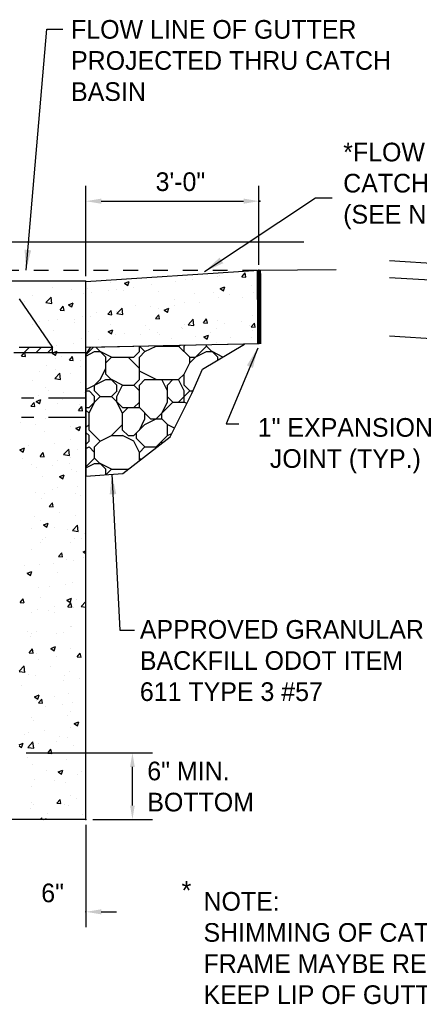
# Model space of a CAD drawing. Header units: feet. Extents: x 6 to 231, y 4 to 30.
# Tile 15 of 67: x 73.45 to 76.13, y 12.32 to 18.91. Entities that reach past the tile are written whole.
import ezdxf

# ---------------------------------------------------------------- set-up
doc = ezdxf.new("R2010")
doc.units = ezdxf.units.FT
doc.header["$MEASUREMENT"] = 0
doc.linetypes.add('B', pattern=[0.3, 0.25, -0.05])
doc.linetypes.add('F', pattern=[0.15, 0.1, -0.05])
for name, color, linetype in [('DETAIL', 50, 'Continuous'), ('HATCH', 247, 'Continuous'), ('P-HATCH', 247, 'Continuous'), ('text', 9, 'Continuous')]:
    doc.layers.add(name, color=color, linetype=linetype)
doc.styles.add('Slanted-Normal', font='font31.shx', dxfattribs={"height": 0.14})
doc.styles.get("Standard").update_dxf_attribs({"font": 'arial.ttf'})
doc.dimstyles.new('COEC', dxfattribs={"dimscale": 13.9, "dimtxt": 0.18, "dimasz": 0.18, "dimexe": 0.18, "dimexo": 0.0625, "dimgap": 0.09, "dimtad": 1, "dimzin": 0, "dimdsep": 46, "dimtxsty": 'Standard', "dimcen": 0.09, "dimclrd": 256, "dimclre": 256, "dimclrt": 256, "dimaunit": 1, "dimadec": 4, "dimazin": 0, "dimtfac": 1, "dimtofl": 0, "dimtmove": 0, "dimatfit": 3, "dimfxl": 1, "dimtolj": 1, "dimtzin": 0, "dimlwd": -1, "dimlwe": -1, "dimarcsym": 0})

# ---------------------------------------------------------------- blocks, each defined once
blk = doc.blocks.new('*D32')
at = {"layer": 'Defpoints', "color": 0, "transparency": 16777216}
for p in [(73.4456, 14.0009), (74.2039, 14.0009), (73.8921, 13.5544)]:
    blk.add_point(p, dxfattribs=at)
at = {"layer": 'text', "transparency": 16777216}
for p, q in [((73.4925, 14.0009), (74.3389, 14.0009)), ((74.2039, 13.6482), (74.2039, 13.9071)), ((73.9389, 13.5544), (74.3389, 13.5544))]:
    blk.add_line(p, q, dxfattribs=at)
for points in [[(74.1883, 13.9071), (74.2196, 13.9071), (74.2039, 14.0009)], [(74.1883, 13.6482), (74.2196, 13.6482), (74.2039, 13.5544)]]:
    blk.add_solid(points, dxfattribs=at)
at = {"layer": 'text', "transparency": 16777216, "insert": (74.0664, 13.7776), "char_height": 0.14, "attachment_point": 5, "rotation": 90, "style": 'Slanted-Normal'}
blk.add_mtext('\\A1;{  }', dxfattribs=at)
blk = doc.blocks.new('*X24')
at = {"color": 0}
for p, q in [((71.3483, 19.6468), (71.3483, 19.6468)), ((71.3621, 19.6515), (71.3621, 19.6515)), ((71.5319, 19.6436), (71.556, 19.6723)), ((71.5618, 19.641), (71.556, 19.6723)), ((71.6218, 19.689), (71.6218, 19.689)), ((70.5415, 19.6007), (70.5415, 19.6007)), ((70.6497, 19.5947), (70.6847, 19.6081)), ((70.6497, 19.5947), (70.6745, 19.5779)), ((70.6746, 19.5778), (70.6847, 19.6081)), ((70.8529, 19.5843), (70.8529, 19.5843)), ((71.0337, 19.6054), (71.0337, 19.6054)), ((71.1096, 19.6195), (71.1096, 19.6195)), ((71.1589, 19.6219), (71.1589, 19.6219)), ((71.5319, 19.6436), (71.5618, 19.641)), ((71.6073, 19.5758), (71.6073, 19.5758)), ((69.9583, 19.5006), (69.9583, 19.5006)), ((70.1066, 19.5655), (70.1066, 19.5655)), ((70.2499, 19.5506), (70.2499, 19.5506)), ((70.3406, 19.5148), (70.3406, 19.5148)), ((70.3735, 19.5542), (70.3735, 19.5542)), ((70.4034, 19.5225), (70.4034, 19.5225)), ((70.5286, 19.5389), (70.5286, 19.5389)), ((70.5932, 19.5468), (70.5932, 19.5468)), ((70.6404, 19.5429), (70.6404, 19.5429)), ((70.718, 19.5639), (70.718, 19.5639)), ((70.9074, 19.5316), (70.9074, 19.5316)), ((71.1743, 19.5203), (71.1743, 19.5203)), ((71.3157, 19.5258), (71.3157, 19.5258)), ((71.3682, 19.5546), (71.4032, 19.5681)), ((71.3682, 19.5546), (71.3931, 19.5379)), ((71.3931, 19.5378), (71.4033, 19.568)), ((71.4412, 19.5091), (71.4412, 19.5091)), ((71.6157, 19.5225), (71.6157, 19.5225)), ((71.6577, 19.5077), (71.6577, 19.5077)), ((69.8983, 19.456), (69.8983, 19.456)), ((70.06, 19.4494), (70.0989, 19.49)), ((70.06, 19.4494), (70.1045, 19.4425)), ((70.0839, 19.4796), (70.0839, 19.4796)), ((70.0876, 19.4809), (70.0876, 19.4809)), ((70.1045, 19.4425), (70.099, 19.4899)), ((70.2296, 19.4334), (70.2646, 19.4468)), ((70.2296, 19.4334), (70.2544, 19.4166)), ((70.2544, 19.4166), (70.2646, 19.4468)), ((70.7325, 19.4257), (70.7325, 19.4257)), ((71.0241, 19.4757), (71.0241, 19.4757)), ((71.0274, 19.4247), (71.0274, 19.4247)), ((71.1035, 19.453), (71.1035, 19.453)), ((71.2167, 19.4496), (71.2167, 19.4496)), ((71.3561, 19.485), (71.3561, 19.485)), ((71.5325, 19.4912), (71.5325, 19.4912)), ((70.1668, 19.393), (70.1909, 19.4218)), ((70.1668, 19.393), (70.1967, 19.3904)), ((70.1967, 19.3904), (70.1909, 19.4217)), ((70.4409, 19.3756), (70.4409, 19.3756)), ((70.5254, 19.3617), (70.5495, 19.3904)), ((70.5254, 19.3617), (70.5553, 19.359)), ((70.5553, 19.359), (70.5495, 19.3903)), ((70.5864, 19.3667), (70.5864, 19.3667)), ((70.5871, 19.3803), (70.5871, 19.3803)), ((70.5936, 19.3666), (70.6326, 19.4072)), ((70.5936, 19.3666), (70.6381, 19.3597)), ((70.6381, 19.3597), (70.6326, 19.4072)), ((70.8468, 19.4178), (70.8468, 19.4178)), ((70.884, 19.3303), (70.9081, 19.359)), ((70.9022, 19.4082), (70.9022, 19.4082)), ((70.9139, 19.3276), (70.9081, 19.3589)), ((70.9481, 19.3934), (70.9831, 19.4068)), ((70.9481, 19.3934), (70.973, 19.3766)), ((70.973, 19.3765), (70.9832, 19.4067)), ((71.6097, 19.3561), (71.6097, 19.3561)), ((69.9561, 19.2837), (69.9561, 19.2837)), ((70.0092, 19.31), (70.0092, 19.31)), ((70.0778, 19.3131), (70.0778, 19.3131)), ((70.1493, 19.3256), (70.1493, 19.3256)), ((70.2719, 19.3253), (70.2719, 19.3253)), ((70.2762, 19.2987), (70.2762, 19.2987)), ((70.3345, 19.3483), (70.3345, 19.3483)), ((70.3971, 19.3417), (70.3971, 19.3417)), ((70.5431, 19.2874), (70.5431, 19.2874)), ((70.884, 19.3303), (70.9139, 19.3277)), ((71.0974, 19.2866), (71.0974, 19.2866)), ((71.1272, 19.2839), (71.1662, 19.3245)), ((71.1272, 19.2839), (71.1717, 19.277)), ((71.1717, 19.2769), (71.1662, 19.3244)), ((71.2427, 19.2989), (71.2668, 19.3276)), ((71.2427, 19.2989), (71.2725, 19.2963)), ((71.2726, 19.2962), (71.2668, 19.3276)), ((71.35, 19.3186), (71.35, 19.3186)), ((71.401, 19.294), (71.401, 19.294)), ((71.5261, 19.3105), (71.5261, 19.3105)), ((71.5866, 19.2775), (71.5866, 19.2775)), ((71.6013, 19.2675), (71.6254, 19.2963)), ((71.6312, 19.2649), (71.6254, 19.2962)), ((70.1147, 19.2428), (70.1147, 19.2428)), ((70.3816, 19.2315), (70.3816, 19.2315)), ((70.528, 19.2321), (70.563, 19.2455)), ((70.528, 19.2321), (70.5529, 19.2153)), ((70.5529, 19.2153), (70.563, 19.2455)), ((70.581, 19.2139), (70.581, 19.2139)), ((70.6485, 19.2202), (70.6485, 19.2202)), ((70.7707, 19.211), (70.7707, 19.211)), ((70.81, 19.2761), (70.81, 19.2761)), ((70.8407, 19.2514), (70.8407, 19.2514)), ((70.8958, 19.2275), (70.8958, 19.2275)), ((70.9154, 19.209), (70.9154, 19.209)), ((71.0769, 19.2648), (71.0769, 19.2648)), ((71.0852, 19.2524), (71.0852, 19.2524)), ((71.2466, 19.1921), (71.2816, 19.2055)), ((71.2715, 19.1752), (71.2816, 19.2054)), ((71.295, 19.2275), (71.295, 19.2275)), ((71.3438, 19.2536), (71.3438, 19.2536)), ((71.6013, 19.2675), (71.6312, 19.2649)), ((71.6107, 19.2423), (71.6107, 19.2423)), ((70.0717, 19.1467), (70.0717, 19.1467)), ((70.2655, 19.1445), (70.2655, 19.1445)), ((70.3285, 19.1819), (70.3285, 19.1819)), ((70.4549, 19.1695), (70.4549, 19.1695)), ((71.0034, 19.1774), (71.0034, 19.1774)), ((71.1823, 19.1977), (71.1823, 19.1977)), ((71.2466, 19.1921), (71.2715, 19.1753)), ((71.3439, 19.1521), (71.3439, 19.1521)), ((71.4492, 19.1864), (71.4492, 19.1864)), ((71.584, 19.1382), (71.584, 19.1382)), ((71.6036, 19.1896), (71.6036, 19.1896)), ((71.6609, 19.2011), (71.6615, 19.2018)), ((71.6609, 19.2011), (71.6615, 19.201)), ((69.8775, 19.0483), (69.8974, 19.072)), ((69.9074, 19.0456), (69.9025, 19.072)), ((69.9098, 19.0558), (69.9098, 19.0558)), ((70.1079, 19.0708), (70.111, 19.072)), ((70.1079, 19.0708), (70.1328, 19.0541)), ((70.111, 19.072), (70.1429, 19.0843)), ((70.1328, 19.054), (70.1388, 19.072)), ((70.1388, 19.072), (70.1429, 19.0842)), ((70.1403, 19.128), (70.1403, 19.128)), ((70.7118, 19.1274), (70.7118, 19.1274)), ((69.8775, 19.0483), (69.9074, 19.0457)), ((70.1287, 19.0273), (70.1287, 19.0273)), ((70.1767, 19.0445), (70.1767, 19.0445)), ((70.2361, 19.0169), (70.2602, 19.0457)), ((70.2361, 19.0169), (70.266, 19.0143)), ((70.266, 19.0143), (70.2603, 19.0456)), ((70.3224, 19.0154), (70.3224, 19.0154)), ((70.0088, 18.9308), (70.0088, 18.9308)), ((70.0657, 18.9802), (70.0657, 18.9802)), ((70.1263, 18.8796), (70.1652, 18.9202)), ((70.134, 18.9473), (70.134, 18.9473)), ((70.1708, 18.8726), (70.1652, 18.9201)), ((70.2485, 18.9175), (70.2485, 18.9175)), ((70.3234, 18.9722), (70.3234, 18.9722)), ((69.9569, 18.8674), (69.9569, 18.8674)), ((70.1263, 18.8796), (70.1708, 18.8727)), ((70.3163, 18.849), (70.3163, 18.849)), ((70.0596, 18.8138), (70.0596, 18.8138)), ((70.0793, 18.789), (70.0793, 18.789)), ((70.1918, 18.775), (70.1918, 18.775)), ((70.3462, 18.7777), (70.3462, 18.7777)), ((69.8773, 18.7336), (69.8773, 18.7336)), ((69.9178, 18.7331), (69.9178, 18.7331)), ((69.9469, 18.6722), (69.971, 18.7009)), ((69.9768, 18.6695), (69.971, 18.7009)), ((69.9862, 18.7083), (70.0213, 18.7217)), ((69.9862, 18.7083), (70.0111, 18.6915)), ((70.0024, 18.7501), (70.0024, 18.7501)), ((70.0111, 18.6914), (70.0213, 18.7216)), ((70.1478, 18.6924), (70.1478, 18.6924)), ((70.1847, 18.7219), (70.1847, 18.7219)), ((69.9469, 18.6722), (69.9768, 18.6696)), ((70.0535, 18.6473), (70.0535, 18.6473)), ((70.3055, 18.6408), (70.3296, 18.6696)), ((70.3055, 18.6408), (70.3354, 18.6382)), ((70.3102, 18.6825), (70.3102, 18.6825)), ((70.3354, 18.6382), (70.3296, 18.6695)), ((69.8709, 18.5529), (69.8709, 18.5529)), ((70.0603, 18.5778), (70.0603, 18.5778)), ((69.9798, 18.5349), (69.9798, 18.5349)), ((70.0474, 18.4809), (70.0474, 18.4809)), ((70.2468, 18.5236), (70.2468, 18.5236)), ((70.2847, 18.507), (70.3197, 18.5204)), ((70.2847, 18.507), (70.3096, 18.4902)), ((70.3041, 18.5161), (70.3041, 18.5161)), ((70.3096, 18.4901), (70.3197, 18.5203)), ((70.1272, 18.3941), (70.1272, 18.3941)), ((70.2445, 18.4222), (70.2445, 18.4222)), ((69.8646, 18.3457), (69.8996, 18.3591)), ((69.8646, 18.3457), (69.8895, 18.3289)), ((69.8895, 18.3289), (69.8996, 18.3591)), ((69.9287, 18.3806), (69.9287, 18.3806)), ((70.0163, 18.2961), (70.0404, 18.3248)), ((70.0462, 18.2934), (70.0404, 18.3248)), ((70.1926, 18.3098), (70.2315, 18.3504)), ((70.2371, 18.3028), (70.2315, 18.3503)), ((70.2981, 18.3496), (70.2981, 18.3496)), ((69.8825, 18.2794), (69.8825, 18.2794)), ((70.0163, 18.2961), (70.0462, 18.2935)), ((70.0413, 18.3144), (70.0413, 18.3144)), ((70.1494, 18.2681), (70.1494, 18.2681)), ((70.1926, 18.3098), (70.237, 18.3029)), ((70.247, 18.2843), (70.247, 18.2843)), ((69.9554, 18.2343), (69.9554, 18.2343)), ((69.9879, 18.2122), (69.9879, 18.2122)), ((70.113, 18.225), (70.113, 18.225)), ((70.2382, 18.2415), (70.2382, 18.2415)), ((70.2548, 18.2009), (70.2548, 18.2009)), ((70.292, 18.1832), (70.292, 18.1832)), ((70.0353, 18.148), (70.0353, 18.148)), ((70.163, 18.1444), (70.1981, 18.1578)), ((70.163, 18.1444), (70.1879, 18.1276)), ((70.1879, 18.1275), (70.1981, 18.1578)), ((69.9815, 18.0278), (69.9815, 18.0278)), ((70.1066, 18.0443), (70.1066, 18.0443)), ((70.1463, 18.0593), (70.1463, 18.0593)), ((70.296, 18.0692), (70.296, 18.0692)), ((70.0292, 17.9815), (70.0292, 17.9815)), ((70.0499, 18.0139), (70.0499, 18.0139)), ((70.0856, 17.92), (70.1097, 17.9487)), ((70.1155, 17.9174), (70.1098, 17.9487)), ((70.2859, 18.0167), (70.2859, 18.0167)), ((70.3168, 18.0027), (70.3168, 18.0027)), ((70.0856, 17.92), (70.1155, 17.9174)), ((69.9751, 17.8471), (69.9751, 17.8471)), ((70.0231, 17.8151), (70.0231, 17.8151)), ((70.1645, 17.872), (70.1645, 17.872)), ((70.2798, 17.8503), (70.2798, 17.8503)), ((69.9525, 17.7584), (69.9525, 17.7584)), ((70.0414, 17.7818), (70.0764, 17.7952)), ((70.0414, 17.7818), (70.0663, 17.765)), ((70.0663, 17.765), (70.0764, 17.7952)), ((70.1257, 17.761), (70.1257, 17.761)), ((70.2195, 17.7472), (70.2195, 17.7472)), ((70.2589, 17.7399), (70.2978, 17.7805)), ((70.2589, 17.7399), (70.3033, 17.7331)), ((70.3033, 17.733), (70.2978, 17.7805)), ((70.0329, 17.6748), (70.0329, 17.6748)), ((70.058, 17.6913), (70.058, 17.6913)), ((70.2737, 17.6838), (70.2737, 17.6838)), ((70.3249, 17.68), (70.3249, 17.68)), ((70.3487, 17.7164), (70.3487, 17.7164)), ((69.9539, 17.6011), (69.9539, 17.6011)), ((70.017, 17.6486), (70.017, 17.6486)), ((70.2455, 17.6512), (70.2455, 17.6512)), ((70.3398, 17.5805), (70.3604, 17.5884)), ((70.3398, 17.5805), (70.3604, 17.5666)), ((70.155, 17.5439), (70.1791, 17.5727)), ((70.155, 17.5439), (70.1849, 17.5413)), ((70.1849, 17.5413), (70.1791, 17.5726)), ((70.2172, 17.5192), (70.2172, 17.5192)), ((70.2677, 17.5174), (70.2677, 17.5174)), ((70.3423, 17.5356), (70.3423, 17.5356)), ((69.9014, 17.4776), (69.9014, 17.4776)), ((69.9197, 17.4192), (69.9547, 17.4327)), ((69.9446, 17.4024), (69.9548, 17.4326)), ((70.0109, 17.4822), (70.0109, 17.4822)), ((70.12, 17.493), (70.12, 17.493)), ((69.9197, 17.4192), (69.9446, 17.4024)), ((70.1449, 17.4261), (70.1449, 17.4261)), ((70.0049, 17.3158), (70.0049, 17.3158)), ((70.0856, 17.322), (70.0856, 17.322)), ((70.2108, 17.3384), (70.2108, 17.3384)), ((70.2616, 17.351), (70.2616, 17.351)), ((69.8658, 17.1992), (69.8899, 17.2279)), ((69.8957, 17.1965), (69.8899, 17.2279)), ((70.0226, 17.2375), (70.0226, 17.2375)), ((70.2182, 17.2179), (70.2532, 17.2314)), ((70.2182, 17.2179), (70.2431, 17.2011)), ((70.2431, 17.2011), (70.2532, 17.2313)), ((70.2895, 17.2262), (70.2895, 17.2262)), ((69.8658, 17.1992), (69.8956, 17.1966)), ((69.9988, 17.1493), (69.9988, 17.1493)), ((70.0793, 17.1412), (70.0793, 17.1412)), ((70.128, 17.1703), (70.128, 17.1703)), ((70.2244, 17.1678), (70.2485, 17.1966)), ((70.2244, 17.1678), (70.2543, 17.1652)), ((70.2543, 17.1652), (70.2485, 17.1965)), ((70.2555, 17.1845), (70.2555, 17.1845)), ((70.2686, 17.1662), (70.2686, 17.1662)), ((70.3252, 17.1701), (70.3604, 17.2068)), ((70.3252, 17.1701), (70.3604, 17.1647)), ((69.9541, 17.1247), (69.9541, 17.1247)), ((70.1242, 17.1278), (70.1242, 17.1278)), ((70.244, 17.018), (70.244, 17.018)), ((70.2494, 17.0181), (70.2494, 17.0181)), ((69.9231, 16.9834), (69.9231, 16.9834)), ((69.9477, 16.944), (69.9477, 16.944)), ((69.9524, 16.968), (69.9524, 16.968)), ((69.9927, 16.9829), (69.9927, 16.9829)), ((70.1371, 16.9689), (70.1371, 16.9689)), ((70.19, 16.9721), (70.19, 16.9721)), ((69.9351, 16.8231), (69.9592, 16.8518)), ((69.965, 16.8204), (69.9593, 16.8518)), ((70.0965, 16.8553), (70.1315, 16.8688)), ((70.0965, 16.8553), (70.1214, 16.8386)), ((70.1214, 16.8385), (70.1315, 16.8687)), ((70.2433, 16.8516), (70.2433, 16.8516)), ((69.9351, 16.8231), (69.965, 16.8205)), ((69.9866, 16.8164), (69.9866, 16.8164)), ((70.0056, 16.7717), (70.0056, 16.7717)), ((70.1434, 16.793), (70.1434, 16.793)), ((70.2938, 16.7917), (70.3179, 16.8205)), ((70.2938, 16.7917), (70.3237, 16.7891)), ((70.3237, 16.7891), (70.3179, 16.8204)), ((70.3213, 16.8133), (70.3213, 16.8133)), ((69.8604, 16.6857), (69.8968, 16.7237)), ((69.9023, 16.6761), (69.8968, 16.7236)), ((70.0927, 16.7166), (70.0927, 16.7166)), ((70.3596, 16.7053), (70.3596, 16.7053)), ((69.8604, 16.6827), (69.9023, 16.6762)), ((69.9312, 16.6607), (69.9312, 16.6607)), ((69.9805, 16.65), (69.9805, 16.65)), ((70.1981, 16.6494), (70.1981, 16.6494)), ((70.2373, 16.6852), (70.2373, 16.6852)), ((70.315, 16.6326), (70.315, 16.6326)), ((69.874, 16.5745), (69.874, 16.5745)), ((70.1898, 16.6161), (70.1898, 16.6161)), ((69.9745, 16.4835), (69.9745, 16.4835)), ((69.9749, 16.4928), (70.0099, 16.5062)), ((69.9749, 16.4928), (69.9997, 16.476)), ((69.9998, 16.4759), (70.0099, 16.5061)), ((70.0045, 16.447), (70.0286, 16.4757)), ((70.0344, 16.4443), (70.0286, 16.4757)), ((70.1228, 16.4947), (70.1228, 16.4947)), ((70.2312, 16.5187), (70.2312, 16.5187)), ((69.9932, 16.4624), (69.9932, 16.4624)), ((70.0045, 16.447), (70.0344, 16.4444)), ((70.0583, 16.4189), (70.0583, 16.4189)), ((70.1834, 16.4354), (70.1834, 16.4354)), ((70.2601, 16.4512), (70.2601, 16.4512)), ((69.951, 16.3348), (69.951, 16.3348)), ((70.2251, 16.3523), (70.2251, 16.3523)), ((70.2426, 16.3849), (70.2426, 16.3849)), ((69.9684, 16.3171), (69.9684, 16.3171)), ((70.2413, 16.2631), (70.2413, 16.2631)), ((70.2733, 16.2915), (70.3083, 16.3049)), ((70.2733, 16.2915), (70.2982, 16.2747)), ((70.2982, 16.2746), (70.3083, 16.3048)), ((69.8958, 16.2069), (69.8958, 16.2069)), ((69.9267, 16.2217), (69.9267, 16.2217)), ((70.0519, 16.2382), (70.0519, 16.2382)), ((70.1627, 16.1957), (70.1627, 16.1957)), ((70.219, 16.1858), (70.219, 16.1858)), ((69.8604, 16.1329), (69.8882, 16.1436)), ((69.8604, 16.1254), (69.8781, 16.1134)), ((69.8781, 16.1134), (69.8882, 16.1436)), ((69.9241, 16.1133), (69.9631, 16.1538)), ((69.9241, 16.1133), (69.9686, 16.1064)), ((69.9623, 16.1506), (69.9623, 16.1506)), ((69.9686, 16.1063), (69.9631, 16.1538)), ((70.0013, 16.1398), (70.0013, 16.1398)), ((70.1419, 16.1599), (70.1419, 16.1599)), ((70.2682, 16.1285), (70.2682, 16.1285)), ((69.9204, 16.041), (69.9204, 16.041)), ((70.0739, 16.0709), (70.098, 16.0996)), ((70.0739, 16.0709), (70.1038, 16.0683)), ((70.1038, 16.0682), (70.098, 16.0996)), ((70.1097, 16.0659), (70.1097, 16.0659)), ((69.9562, 15.9842), (69.9562, 15.9842)), ((70.2129, 16.0194), (70.2129, 16.0194)), ((70.0633, 15.9415), (70.0633, 15.9415)), ((70.1517, 15.9289), (70.1867, 15.9423)), ((70.1517, 15.9289), (70.1765, 15.9121)), ((70.1765, 15.9121), (70.1867, 15.9423)), ((70.294, 15.9103), (70.294, 15.9103)), ((70.3302, 15.9302), (70.3302, 15.9302)), ((69.9501, 15.8177), (69.9501, 15.8177)), ((69.9782, 15.8687), (69.9782, 15.8687)), ((70.1213, 15.8615), (70.1213, 15.8615)), ((70.2069, 15.8529), (70.2069, 15.8529)), ((70.2411, 15.7517), (70.2411, 15.7517)), ((69.9495, 15.7017), (69.9495, 15.7017)), ((69.9659, 15.686), (69.9659, 15.686)), ((70.1433, 15.6948), (70.1674, 15.7235)), ((70.1433, 15.6948), (70.1732, 15.6922)), ((70.1624, 15.7131), (70.1624, 15.7131)), ((70.1732, 15.6922), (70.1674, 15.7235)), ((70.2008, 15.6865), (70.2008, 15.6865)), ((70.2328, 15.6747), (70.2328, 15.6747)), ((70.2876, 15.7295), (70.2876, 15.7295)), ((69.9441, 15.6513), (69.9441, 15.6513)), ((70.0178, 15.572), (70.0293, 15.584)), ((70.0307, 15.572), (70.0294, 15.584)), ((70.0713, 15.6188), (70.0713, 15.6188)), ((70.3382, 15.6076), (70.3382, 15.6076)), ((70.0449, 15.572), (70.065, 15.5797)), ((70.0625, 15.572), (70.065, 15.5797))]:
    blk.add_line(p, q, dxfattribs=at)

msp = doc.modelspace()

# ---------------------------------------------------------------- hatches: boundary and pattern name
at = {"layer": 'P-HATCH'}
h = msp.add_hatch(dxfattribs=at)
h.set_pattern_fill('RIPRAP', color=256, scale=0.75, style=0)
h.set_pattern_definition([(0, (0.0375, 0), (0.75, 0.75), [0.225, -0.2625, 0.0375, -0.225]), (0, (0.3375, 0.15), (0.75, 0.75), [0.0375, -0.1875, 0.15, -0.375]), (0, (0.45, 0.1875), (0.75, 0.75), [0.0375, -0.7125]), (0, (0.1125, 0.225), (0.75, 0.75), [0.15, -0.6]), (0, (0.0375, 0.3), (0.75, 0.75), [0.075, -0.675]), (0, (0.5625, 0.375), (0.75, 0.75), [0.075, -0.0375, 0.0375, -0.6]), (0, (0.2625, 0.4125), (0.75, 0.75), [0.1125, -0.6375]), (0, (0.075, 0.4875), (0.75, 0.75), [0.075, -0.675]), (0, (0.375, 0.5625), (0.75, 0.75), [0.0375, -0.225, 0.1125, -0.375]), (0, (0.225, 0.6), (0.75, 0.75), [0.075, -0.675]), (0, (0.4875, 0.6375), (0.75, 0.75), [0.075, -0.675]), (0, (0.3375, 0.675), (0.75, 0.75), [0.075, -0.675]), (0, (0.6375, 0.7125), (0.75, 0.75), [0.075, -0.675]), (90, (0, 0), (-0.75, 0.75), [0.15, -0.0375, 0.075, -0.3, 0.15, -0.0375]), (90, (0.0375, 0.4875), (-0.75, 0.75), [0.0375, -0.7125]), (90, (0.15, 0.2625), (-0.75, 0.75), [0.075, -0.15, 0.0375, -0.4875]), (90, (0.1875, 0.375), (-0.75, 0.75), [0.075, -0.15, 0.1125, -0.4125]), (90, (0.3, 0.1875), (-0.75, 0.75), [0.0375, -0.375, 0.075, -0.0375, 0.075, -0.15]), (90, (0.3375, 0.1125), (-0.75, 0.75), [0.0375, -0.7125]), (90, (0.4125, 0.3375), (-0.75, 0.75), [0.0375, -0.0375, 0.1125, -0.5625]), (90, (0.45, 0.225), (-0.75, 0.75), [0.075, -0.3, 0.0375, -0.0375, 0.0375, -0.2625]), (90, (0.525, 0.0375), (-0.75, 0.75), [0.1125, -0.6375]), (90, (0.6, 0.6), (-0.75, 0.75), [0.0375, -0.0375, 0.0375, -0.6375]), (90, (0.6375, 0.4125), (-0.75, 0.75), [0.1125, -0.6375]), (90, (0.73125, 0.35625), (-0.75, 0.75), [0.0375, -0.7125]), (45, (0.2625, 0), (0, 0.75), [0.0530325, -1.007628]), (45, (0.1875, 0.7125), (0, 0.75), [0.0530325, -0.1590975, 0.1590975, -0.6894327]), (45, (0.2625, 0.6), (0, 0.75), [0.106065, -0.265165, 0.0530325, -0.6363976]), (45, (0.4125, 0.5625), (0, 0.75), [0.106065, -0.3712313, 0.0530325, -0.5303314]), (45, (0.1125, 0.225), (0, 0.75), [0.0530325, -1.007628]), (45, (0.3, 0.225), (0, 0.75), [0.159099, -0.901561]), (45, (0.45, 0.3), (0, 0.75), [0.0530325, -0.318198, 0.0530325, -0.636397]), (45, (0.5625, 0.375), (0, 0.75), [0.106065, -0.954595]), (45, (0.7125, 0.375), (0, 0.75), [0.106065, -0.954595]), (45, (0.7125, 0.15), (0, 0.75), [0.0530325, -1.007628]), (45, (0.6375, 0.525), (0, 0.75), [0.0530325, -1.007628]), (45, (0.5625, 0.6375), (0, 0.75), [0.0530325, -1.007628]), (45, (0.7125, 0.7125), (0, 0.75), [0.0530325, -1.007628]), (45, (0, 0.7125), (0, 0.75), [0.0530325, -1.007628]), (45, (0.375, 0.4125), (0, 0.75), [0.0530325, -1.007628]), (45, (0.45, 0.7125), (0, 0.75), [0.0530325, -0.3712313, 0.0530325, -0.583364]), (45, (0.1125, 0.3), (0, 0.75), [0.106065, -0.954595]), (45, (0.1125, 0.4875), (0, 0.75), [0.1590975, -0.901563]), (135, (0.0375, 0.3), (-0.75, 8e-17), [0.0795525, -0.981108]), (135, (0.45, 0.2625), (-0.75, 8e-17), [0.0530325, -1.007628]), (135, (0.675, 0.375), (-0.75, 8e-17), [0.0530325, -1.007628]), (135, (0.4125, 0.525), (-0.75, 8e-17), [0.0530325, -1.007628]), (135, (0.45, 0.6375), (-0.75, 8e-17), [0.0530325, -1.007628]), (135, (0.3375, 0.675), (-0.75, 8e-17), [0.0530325, -1.007628]), (135, (0.4875, 0.6375), (-0.75, 8e-17), [0.0530325, -1.007628]), (135, (0.0375, 0.1875), (-0.75, 8e-17), [0.0530325, -1.007628]), (135, (0.1875, 0.45), (-0.75, 8e-17), [0.0530325, -1.007628]), (135, (0.1875, 0.225), (-0.75, 8e-17), [0.106065, -0.954595]), (135, (0.3375, 0.15), (-0.75, 8e-17), [0.106065, -0.954595]), (135, (0.6375, 0.5625), (-0.75, 8e-17), [0.106065, -0.954595]), (135, (0.4125, 0.375), (-0.75, 8e-17), [0.0530325, -1.007628]), (135, (0.525, 0.15), (-0.75, 8e-17), [0.106065, -0.636396, 0.0530325, -0.2651667]), (135, (0.075, 0.4875), (-0.75, 8e-17), [0.106065, -0.212132, 0.106065, -0.636398]), (135, (0, 0.075), (-0.75, 8e-17), [0.10605, -0.2652, 0.10605, -0.2652, 0.053025, -0.2651352]), (26.56505, (0.2625, 0.225), (0.75, 4e-11), [0.1677, -0.08385, 0.08385, -1.341651]), (26.56505, (0.375, 0.675), (0.75, 4e-11), [0.1677, -1.509351]), (26.56505, (0.375, 0.15), (0.75, 4e-11), [0.08385, -1.593201]), (26.56505, (0.0375, 0.1875), (0.75, 4e-11), [0.08385, -1.593201]), (26.56505, (0.1875, 0.375), (0.75, 4e-11), [0.08385, -1.593201]), (26.56505, (0.0375, 0.45), (0.75, 4e-11), [0.08385, -1.593201]), (63.43495, (0.15, 0.525), (4e-11, 0.75), [0.08385, -1.593201]), (63.43495, (0.4125, 0.525), (4e-11, 0.75), [0.08385, -1.593201]), (63.43495, (0.4875, 0), (4e-11, 0.75), [0.08385, -1.593201]), (63.43495, (0, 0.4125), (4e-11, 0.75), [0.08385, -1.593201]), (63.43495, (0.3, 0.0375), (4e-11, 0.75), [0.08385, -0.58695, 0.08385, -0.922401]), (116.56505, (0.1875, 0.675), (-4e-11, 0.75), [0.08385, -1.593201]), (116.56505, (0.6375, 0.525), (-4e-11, 0.75), [0.08385, -1.593201]), (116.56505, (0.3, 0.675), (-4e-11, 0.75), [0.08385, -1.593201]), (116.56505, (0, 0.2625), (-4e-11, 0.75), [0.08385, -1.593201]), (153.43495, (0.5625, 0.15), (-0.75, 4e-11), [0.08385, -1.593201]), (153.43495, (0.7125, 0.3375), (-0.75, 4e-11), [0.08385, -1.593201]), (153.43495, (0.2625, 0.4125), (-0.75, 4e-11), [0.08385, -1.593201]), (153.43495, (0.375, 0.5625), (-0.75, 4e-11), [0.08385, -1.593201]), (153.43495, (0.6375, 0.7125), (-0.75, 4e-11), [0.08385, -1.593201]), (153.43495, (0.1125, 0), (-0.75, 4e-11), [0.125775, -1.551276])])
h.paths.add_polyline_path([(74.95528, 16.73766), (74.41033, 16.72655), (73.92109, 16.71658), (73.89207, 16.67109), (73.89207, 16.33549), (73.89207, 16.06339), (73.89207, 15.85477), (74.13943, 15.87292), (74.45702, 16.11781), (74.6022, 16.40806), (74.67479, 16.57132)])

# ---------------------------------------------------------------- linework, layer by layer
at = {"layer": 'DETAIL'}
for p, q in [((68.91835, 17.42347), (75.3528, 17.42347)), ((78.24802, 17.15693), (75.92731, 17.29527)), ((73.89207, 17.15845), (75.05202, 17.2343)), ((75.05202, 17.2343), (75.57072, 17.23747)), ((70.54242, 17.1621), (73.57886, 17.1621)), ((73.57886, 17.1621), (73.89207, 17.1621)), ((78.24802, 17.04464), (75.92731, 17.18298)), ((77.77809, 16.68044), (75.92731, 16.79076)), ((73.66886, 16.71514), (73.44416, 16.71514)), ((73.66886, 16.67942), (73.66886, 16.71514)), ((75.05401, 16.73967), (73.89207, 16.71598)), ((73.89207, 16.67942), (73.40844, 16.67942)), ((73.89207, 13.55443), (73.89207, 16.67942)), ((73.89207, 13.55443), (70.24625, 13.55443))]:
    msp.add_line(p, q, dxfattribs=at)
at = {"layer": 'DETAIL', "linetype": 'B'}
for p, q in [((73.89207, 16.37729), (73.46074, 16.37729)), ((73.89207, 16.24673), (73.46074, 16.24673))]:
    msp.add_line(p, q, dxfattribs=at)
at = {"layer": 'DETAIL', "const_width": 0.02976}
msp.add_lwpolyline([(75.05401, 16.73967), (75.05202, 17.2343)], dxfattribs=at)
at = {"layer": 'HATCH'}
msp.add_lwpolyline([(74.95528, 16.73766), (74.41033, 16.72655), (73.92109, 16.71658), (73.89207, 16.67109), (73.89207, 16.33549), (73.89207, 16.06339), (73.89207, 15.85477), (74.13943, 15.87292), (74.45702, 16.11781), (74.6022, 16.40806), (74.67479, 16.57132)], close=True, dxfattribs=at)
at = {"layer": 'P-HATCH', "linetype": 'F'}
msp.add_line((69.1421, 17.2343), (75.05202, 17.2343), dxfattribs=at)
at = {"layer": 'P-HATCH'}
for p, q in [((73.89207, 16.67942), (73.89207, 17.15845)), ((73.44416, 17.04263), (73.66886, 16.71514)), ((73.47685, 16.67942), (73.51256, 16.71514)), ((73.55577, 16.67942), (73.59148, 16.71514)), ((73.63469, 16.67942), (73.66886, 16.7136))]:
    msp.add_line(p, q, dxfattribs=at)
at = {"layer": 'text'}
for p, q in [((73.89207, 17.19416), (73.89207, 17.79863)), ((75.05202, 17.27002), (75.05202, 17.79863)), ((73.99493, 17.69577), (74.94917, 17.69577)), ((73.89207, 13.51872), (73.89207, 12.83337)), ((73.99493, 12.93623), (74.09778, 12.93623))]:
    msp.add_line(p, q, dxfattribs=at)
for p in [(75.05202, 17.69577), (75.05507, 17.69512), (75.05801, 17.69512), (75.05202, 17.2343), (73.89207, 17.15845), (73.89207, 13.55443), (73.89207, 12.93623)]:
    msp.add_point(p, dxfattribs=at)
for points in [[(73.99493, 17.71291), (73.99493, 17.67863), (73.89207, 17.69577)], [(74.94917, 17.71291), (74.94917, 17.67863), (75.05202, 17.69577)], [(73.99493, 12.95337), (73.99493, 12.91909), (73.89207, 12.93623)]]:
    msp.add_solid(points, dxfattribs=at)

# ---------------------------------------------------------------- block references
at = {"layer": 'P-HATCH', "xscale": 0.892855, "yscale": 0.892855, "zscale": 0.892855}
msp.add_blockref('*X24', (11.07046, -0.34913), dxfattribs=at)

# ---------------------------------------------------------------- texts
at = {"layer": 'text', "char_height": 0.125, "attachment_point": 1, "style": 'Slanted-Normal'}
for s, insert, width in [('{FLOW LINE OF GUTTER PROJECTED THRU CATCH BASIN}', (73.79255, 18.90905), 2.5499939), ('{*FLOW LINE THRU }\\P{CATCH BASIN.}\\P{(SEE NOTE H)}\\P\\P', (75.61694, 18.08733), 2.5499939), ('APPROVED GRANULAR\\PBACKFILL ODOT ITEM \\P611 TYPE 3 #57', (74.25391, 14.89023), 2.5499939), ('{6" MIN.}\\P{BOTTOM}', (74.30364, 13.9421), 1.0431225), ('*', (74.53362, 13.14252), 2.7492791), ('NOTE:\\PSHIMMING OF CATCH BASIN FRAME MAYBE REQUIRED TO KEEP LIP OF GUTTER CONSISTENT.', (74.68053, 13.06911), 2.7492791)]:
    msp.add_mtext(s, dxfattribs=dict(at, insert=insert, width=width))
at = {"layer": 'text', "char_height": 0.125, "attachment_point": 5, "style": 'Slanted-Normal'}
for s, insert in [('{3\'-0"}', (74.52564, 17.82549)), ('1" EXPANSION \\PJOINT (TYP.)', (75.63132, 16.05762)), ('6"', (73.66886, 13.06206))]:
    msp.add_mtext(s, dxfattribs=dict(at, insert=insert))

# ---------------------------------------------------------------- dimensions: what is measured, and where the dimension line sits
at = {"layer": 'text'}
dim = msp.add_linear_dim(base=(74.20394, 14.00086), p1=(73.89207, 13.55443), p2=(73.44564, 14.00086), angle=90, text='{  }', dimstyle='COEC', override={"dimscale": 0.75, "dimtxt": 0.125, "dimasz": 0.125, "dimtxsty": 'Slanted-Normal', "dimaunit": 0}, dxfattribs=at)
dim.commit()
dim.dimension.update_dxf_attribs({"geometry": '*D32', "text_midpoint": (74.06644, 13.77764)})

# ---------------------------------------------------------------- leaders
msp.add_leader([(75.04356, 16.71212), (74.83143, 16.20546), (74.91761, 16.20546)], dimstyle='COEC', override={"dimscale": 0.75, "dimaunit": 0})
for points in [[(73.49133, 17.2343), (73.63035, 18.84822), (73.73666, 18.84822)], [(74.68787, 17.22413), (75.43079, 17.71896), (75.54336, 17.71896)], [(74.06656, 15.86757), (74.12023, 14.8227), (74.21833, 14.8227)]]:
    msp.add_leader(points, dimstyle='COEC', override={"dimscale": 0.75, "dimaunit": 0}, dxfattribs=at)

doc.saveas('drawing.dxf')
